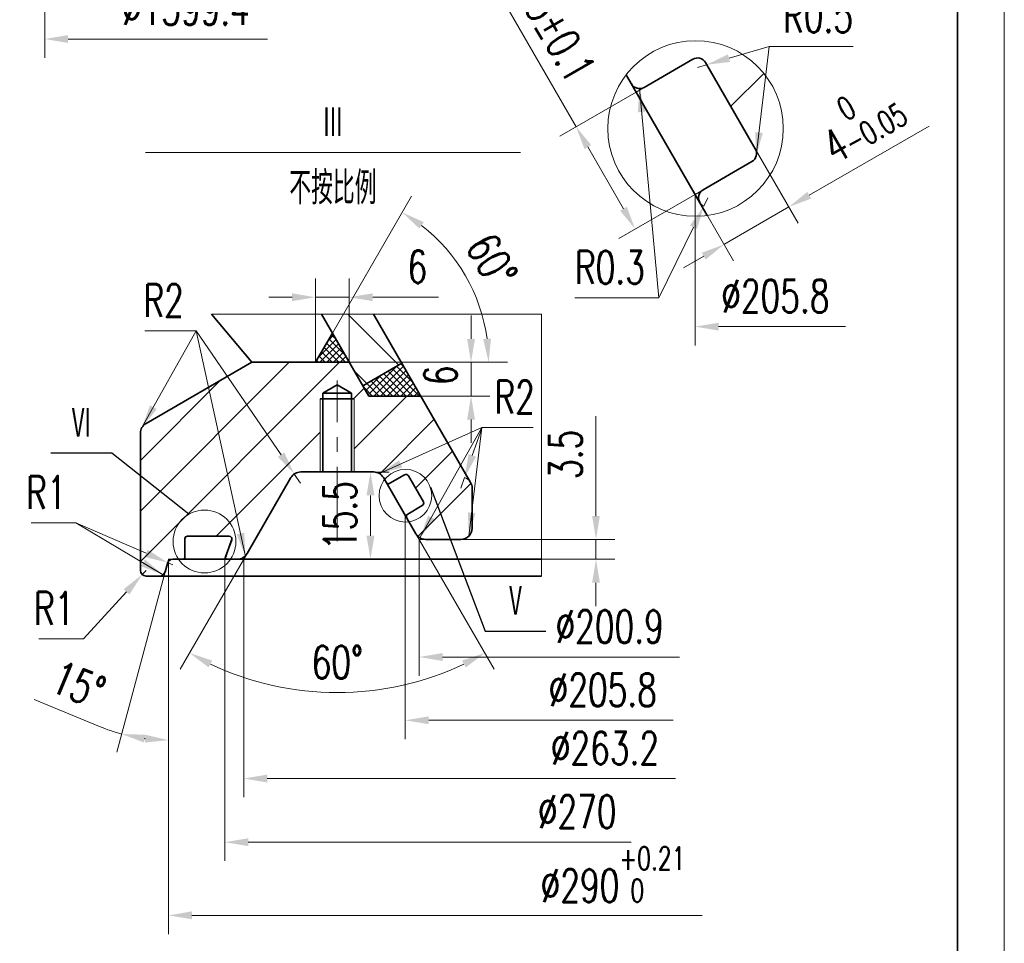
# Model space of a CAD drawing. Header units: millimetres. Extents: x -250 to 3950, y -50 to 2920.
# Tile 7 of 8: x 2899 to 3950, y 950 to 1935. Entities that reach past the tile are written whole.
import ezdxf
from ezdxf import colors
from ezdxf.entities.mleader import LeaderData, LeaderLine
from ezdxf.math import Vec2, Vec3

# ---------------------------------------------------------------- set-up
doc = ezdxf.new("R2010")
doc.units = ezdxf.units.MM
doc.header["$LTSCALE"] = 3
doc.linetypes.add('CENTER', pattern=[50.8, 31.75, -6.35, 6.35, -6.35])
for name, color, linetype, lineweight in [('YGJ波浪线', 3, 'Continuous', 15), ('YGJ粗实线', 7, 'Continuous', 35), ('YGJ细实线', 3, 'Continuous', 15), ('YGJ细点画线', 1, 'CENTER', 15)]:
    doc.layers.add(name, color=color, linetype=linetype, lineweight=lineweight)
doc.styles.add('HC_GBDIM', font='romans.shx', dxfattribs={"width": 0.7, "bigfont": 'hzdx.shx'})
doc.styles.get("Standard").update_dxf_attribs({"font": 'simsun.ttc'})
doc.styles.add('标准', font='romans.shx', dxfattribs={"width": 0.7, "bigfont": 'hzdx.shx'})
doc.dimstyles.new('HC_GBDIM', dxfattribs={"dimtxt": 3.5, "dimasz": 2.5, "dimexe": 2, "dimexo": 0, "dimgap": 1.5, "dimtad": 1, "dimdec": 1, "dimzin": 0, "dimdsep": 46, "dimtxsty": 'HC_GBDIM', "dimcen": 2.5, "dimclrd": 3, "dimclre": 3, "dimclrt": 2, "dimadec": 0, "dimazin": 0, "dimtfac": 0.714286, "dimtdec": 1, "dimtmove": 0, "dimatfit": 3, "dimfxl": 1, "dimtzin": 0, "dimlwd": -1, "dimlwe": -1, "dimarcsym": 0})

# ---------------------------------------------------------------- blocks, each defined once
blk = doc.blocks.new('*U142')
at = {"layer": 'YGJ粗实线'}
blk.add_line((390, 287), (390, 0), dxfattribs=at)
at = {"layer": 'YGJ细实线'}
blk.add_line((395, 292), (395, -5), dxfattribs=at)
blk = doc.blocks.new('*D535')
at = {"layer": 'YGJ细实线', "color": 3}
for p, q in [((2926.1, 2316.7), (2926.1, 1894.2)), ((2951.1, 1914.2), (3164, 1914.2))]:
    blk.add_line(p, q, dxfattribs=at)
blk.add_solid([(2951.1, 1918.4), (2951.1, 1910), (2926.1, 1914.2)], dxfattribs=at)
at = {"layer": 'YGJ细实线', "color": 2, "insert": (3076.7, 1946.7), "char_height": 35, "attachment_point": 5, "style": 'HC_GBDIM'}
blk.add_mtext('%%c1399.4{}{{\\H0.7x;}{}}', dxfattribs=at)
blk = doc.blocks.new('*D605')
at = {"layer": 'YGJ细实线', "color": 3}
for p, q in [((3058.2, 1359.4), (3058.2, 959.6)), ((3083.2, 979.6), (3627.6, 979.6))]:
    blk.add_line(p, q, dxfattribs=at)
blk.add_solid([(3083.2, 983.8), (3083.2, 975.4), (3058.2, 979.6)], dxfattribs=at)
at = {"layer": 'YGJ细实线', "color": 2, "insert": (3532.5, 1023.2), "char_height": 35, "attachment_point": 5, "style": 'HC_GBDIM'}
blk.add_mtext('%%c290{}{{\\H0.7x;{\\S+0.21^  0;}}{}}', dxfattribs=at)
blk = doc.blocks.new('*D608')
at = {"layer": 'YGJ细实线', "color": 3}
for p, q in [((3054.6, 1345.9), (3003.1, 1153.7)), ((3058.2, 1319.8), (3058.2, 1146.4)), ((2984.5, 1181), (2914.8, 1209.8))]:
    blk.add_line(p, q, dxfattribs=at)
for start, end in [(247.5745, 255), (262.4255, 262.5745)]:
    blk.add_arc((3058.2, 1359.4), 193, start, end, dxfattribs=at)
for points in [[(3033.6, 1172.2), (3031.9, 1164), (3008.2, 1173)], [(3033, 1163.9), (3033.5, 1172.2), (3058.2, 1166.4)]]:
    blk.add_solid(points, dxfattribs=at)
at = {"layer": 'YGJ细实线', "color": 2, "insert": (2962.1, 1225.4), "char_height": 35, "attachment_point": 5, "rotation": 337.5745, "style": 'HC_GBDIM'}
blk.add_mtext('15%%d', dxfattribs=at)
blk = doc.blocks.new('*D611')
at = {"layer": 'YGJ细实线', "color": 3}
for p, q in [((3118.2, 1359.4), (3118.2, 1037.6)), ((3143.2, 1057.6), (3551.9, 1057.6))]:
    blk.add_line(p, q, dxfattribs=at)
blk.add_solid([(3143.2, 1061.8), (3143.2, 1053.5), (3118.2, 1057.6)], dxfattribs=at)
at = {"layer": 'YGJ细实线', "color": 2, "insert": (3494.3, 1090.1), "char_height": 35, "attachment_point": 5, "style": 'HC_GBDIM'}
blk.add_mtext('%%c270{}{{\\H0.7x;}{}}', dxfattribs=at)
blk = doc.blocks.new('*D622')
at = {"layer": 'YGJ细实线', "color": 3}
for p, q in [((3263.6, 1452.4), (3293.7, 1452.4)), ((3273.7, 1384.4), (3273.7, 1427.4)), ((3222.7, 1359.4), (3293.7, 1359.4))]:
    blk.add_line(p, q, dxfattribs=at)
for points in [[(3277.9, 1427.4), (3269.5, 1427.4), (3273.7, 1452.4)], [(3269.5, 1384.4), (3277.9, 1384.4), (3273.7, 1359.4)]]:
    blk.add_solid(points, dxfattribs=at)
at = {"layer": 'YGJ细实线', "color": 2, "insert": (3241.2, 1405.9), "char_height": 35, "attachment_point": 5, "rotation": 90, "style": 'HC_GBDIM'}
blk.add_mtext('15.5{}{{\\H0.7x;}{}}', dxfattribs=at)
blk = doc.blocks.new('*D625')
at = {"layer": 'YGJ细实线', "color": 3}
for p, q in [((3514.3, 1405.5), (3514.3, 1511.9)), ((3370.2, 1380.5), (3534.3, 1380.5)), ((3514.3, 1359.4), (3514.3, 1380.5)), ((3456.2, 1359.4), (3534.3, 1359.4)), ((3514.3, 1334.4), (3514.3, 1309.4))]:
    blk.add_line(p, q, dxfattribs=at)
for points in [[(3510.2, 1405.5), (3518.5, 1405.5), (3514.3, 1380.5)], [(3518.5, 1334.4), (3510.2, 1334.4), (3514.3, 1359.4)]]:
    blk.add_solid(points, dxfattribs=at)
at = {"layer": 'YGJ细实线', "color": 2, "insert": (3481.8, 1471.2), "char_height": 35, "attachment_point": 5, "rotation": 90, "style": 'HC_GBDIM'}
blk.add_mtext('3.5{}{{\\H0.7x;}{}}', dxfattribs=at)
blk = doc.blocks.new('*D628')
at = {"layer": 'YGJ细实线', "color": 3}
for p, q in [((3325.6, 1380.5), (3325.6, 1235.1)), ((3350.6, 1255.1), (3603.4, 1255.1))]:
    blk.add_line(p, q, dxfattribs=at)
blk.add_solid([(3350.6, 1259.3), (3350.6, 1250.9), (3325.6, 1255.1)], dxfattribs=at)
at = {"layer": 'YGJ细实线', "color": 2, "insert": (3528.9, 1287.6), "char_height": 35, "attachment_point": 5, "style": 'HC_GBDIM'}
blk.add_mtext('%%c200.9{}{{\\H0.7x;}{}}', dxfattribs=at)
blk = doc.blocks.new('*D630')
at = {"layer": 'YGJ细实线', "color": 3}
for p, q in [((3382.3, 1470.2), (3392.7, 1499.9)), ((3447.3, 1499.9), (3392.7, 1499.9)), ((3370.2, 1435.2), (3374.1, 1446.6))]:
    blk.add_line(p, q, dxfattribs=at)
blk.add_arc((3370.2, 1435.2), 12, 30, 70.8387, dxfattribs=at)
blk.add_solid([(3378.4, 1471.6), (3386.3, 1468.8), (3374.1, 1446.6)], dxfattribs=at)
at = {"layer": 'YGJ细实线', "color": 2, "insert": (3427.5, 1532.4), "char_height": 35, "attachment_point": 5, "style": 'HC_GBDIM'}
blk.add_mtext('R2{}{{\\H0.7x;}{}}', dxfattribs=at)
blk = doc.blocks.new('*D632')
at = {"layer": 'YGJ细实线', "color": 3}
for p, q in [((3381, 1594.4), (3381, 1619.4)), ((3247.7, 1569.4), (3401, 1569.4)), ((3381, 1569.4), (3381, 1533.4)), ((3271.9, 1533.4), (3401, 1533.4)), ((3381, 1508.4), (3381, 1483.4))]:
    blk.add_line(p, q, dxfattribs=at)
for points in [[(3376.8, 1594.4), (3385.2, 1594.4), (3381, 1569.4)], [(3385.2, 1508.4), (3376.8, 1508.4), (3381, 1533.4)]]:
    blk.add_solid(points, dxfattribs=at)
at = {"layer": 'YGJ细实线', "color": 2, "insert": (3348.5, 1555.5), "char_height": 35, "attachment_point": 5, "rotation": 90, "style": 'HC_GBDIM'}
blk.add_mtext('6{}{{\\H0.7x;}{}}', dxfattribs=at)
blk = doc.blocks.new('*D638')
at = {"layer": 'YGJ细实线', "color": 3}
for p, q in [((3215.1, 1569.4), (3215.1, 1658.8)), ((3251.1, 1569.4), (3251.1, 1658.8)), ((3190.1, 1638.8), (3165.1, 1638.8)), ((3215.1, 1638.8), (3251.1, 1638.8)), ((3276.1, 1638.8), (3346.3, 1638.8))]:
    blk.add_line(p, q, dxfattribs=at)
for points in [[(3190.1, 1634.7), (3190.1, 1643), (3215.1, 1638.8)], [(3276.1, 1643), (3276.1, 1634.7), (3251.1, 1638.8)]]:
    blk.add_solid(points, dxfattribs=at)
at = {"layer": 'YGJ细实线', "color": 2, "insert": (3323.7, 1671.3), "char_height": 35, "attachment_point": 5, "style": 'HC_GBDIM'}
blk.add_mtext('6{}{{\\H0.7x;}{}}', dxfattribs=at)
blk = doc.blocks.new('*D639')
at = {"layer": 'YGJ细实线', "color": 3}
for p, q in [((3233.1, 1600.6), (3317.5, 1746.7)), ((3251.1, 1569.4), (3419.8, 1569.4))]:
    blk.add_line(p, q, dxfattribs=at)
blk.add_arc((3215.1, 1569.4), 184.7, 7.7615, 52.2385, dxfattribs=at)
for points in [[(3330.6, 1718.9), (3325.9, 1712), (3307.5, 1729.4)], [(3394, 1594.1), (3402.3, 1594.7), (3399.8, 1569.4)]]:
    blk.add_solid(points, dxfattribs=at)
at = {"layer": 'YGJ细实线', "color": 2, "insert": (3403.2, 1678), "char_height": 35, "attachment_point": 5, "rotation": 300, "style": 'HC_GBDIM'}
blk.add_mtext('60%%d', dxfattribs=at)
blk = doc.blocks.new('*D642')
at = {"layer": 'YGJ细实线', "color": 3}
for p, q in [((3310.8, 1406.1), (3310.8, 1167.6)), ((3335.8, 1187.6), (3596.6, 1187.6))]:
    blk.add_line(p, q, dxfattribs=at)
blk.add_solid([(3335.8, 1191.8), (3335.8, 1183.5), (3310.8, 1187.6)], dxfattribs=at)
at = {"layer": 'YGJ细实线', "color": 2, "insert": (3521.5, 1220.1), "char_height": 35, "attachment_point": 5, "style": 'HC_GBDIM'}
blk.add_mtext('%%c205.8{}{{\\H0.7x;}{}}', dxfattribs=at)
blk = doc.blocks.new('_DOTSMALL')
at = {"layer": 'YGJ细实线', "color": 0, "linetype": 'ByBlock', "transparency": 16777216, "const_width": 0.5}
blk.add_lwpolyline([(-0.0625, 0, 1), (0.0625, 0, 1)], format="xyb", close=True, dxfattribs=at)
blk = doc.blocks.new('*D645')
at = {"layer": 'YGJ细实线', "color": 3}
for p, q in [((3322.1, 1386.5), (3405.6, 1242)), ((3142.1, 1365.4), (3070.8, 1242))]:
    blk.add_line(p, q, dxfattribs=at)
blk.add_arc((3238.2, 1531.9), 314.8, 244.5511, 295.4489, dxfattribs=at)
for points in [[(3104.8, 1251.3), (3101, 1244), (3080.8, 1259.3)], [(3375.4, 1244), (3371.5, 1251.3), (3395.6, 1259.3)]]:
    blk.add_solid(points, dxfattribs=at)
at = {"layer": 'YGJ细实线', "color": 2, "insert": (3238.2, 1249.6), "char_height": 35, "attachment_point": 5, "style": 'HC_GBDIM'}
blk.add_mtext('60%%d', dxfattribs=at)
blk = doc.blocks.new('*D648')
at = {"layer": 'YGJ细实线', "color": 3}
for p, q in [((3138.6, 1359.4), (3138.6, 1105.5)), ((3163.6, 1125.5), (3599, 1125.5))]:
    blk.add_line(p, q, dxfattribs=at)
blk.add_solid([(3163.6, 1129.7), (3163.6, 1121.3), (3138.6, 1125.5)], dxfattribs=at)
at = {"layer": 'YGJ细实线', "color": 2, "insert": (3523.9, 1158), "char_height": 35, "attachment_point": 5, "style": 'HC_GBDIM'}
blk.add_mtext('%%c263.2{}{{\\H0.7x;}{}}', dxfattribs=at)
blk = doc.blocks.new('*D651')
at = {"layer": 'YGJ细实线', "color": 3}
for p, q in [((3033.1, 1602.9), (3087.8, 1602.9)), ((3178.3, 1470.9), (3087.8, 1602.9)), ((3199.2, 1440.4), (3192.4, 1450.3))]:
    blk.add_line(p, q, dxfattribs=at)
blk.add_solid([(3174.9, 1468.6), (3181.7, 1473.3), (3192.4, 1450.3)], dxfattribs=at)
at = {"layer": 'YGJ细实线', "color": 2, "insert": (3053, 1635.4), "char_height": 35, "attachment_point": 5, "style": 'HC_GBDIM'}
blk.add_mtext('R2{}{{\\H0.7x;}{}}', dxfattribs=at)
blk = doc.blocks.new('*D653')
at = {"layer": 'YGJ细实线', "color": 3}
for p, q in [((3620.1, 1748.5), (3620.1, 1587.5)), ((3645.1, 1607.5), (3780.7, 1607.5))]:
    blk.add_line(p, q, dxfattribs=at)
blk.add_solid([(3645.1, 1611.6), (3645.1, 1603.3), (3620.1, 1607.5)], dxfattribs=at)
at = {"layer": 'YGJ细实线', "color": 2, "insert": (3705.7, 1640), "char_height": 35, "attachment_point": 5, "style": 'HC_GBDIM'}
blk.add_mtext('%%c205.8{}{{\\H0.7x;}{}}', dxfattribs=at)
blk = doc.blocks.new('*D659')
at = {"layer": 'YGJ细实线', "color": 3}
for p, q in [((3493.1, 1820.7), (3399.7, 1982.5)), ((3557.1, 1857.7), (3475.7, 1810.7)), ((3505.6, 1799.1), (3543.6, 1733.2)), ((3620.1, 1748.5), (3538.7, 1701.6))]:
    blk.add_line(p, q, dxfattribs=at)
for points in [[(3509.2, 1801.1), (3502, 1797), (3493.1, 1820.7)], [(3540, 1731.2), (3547.2, 1735.3), (3556.1, 1711.6)]]:
    blk.add_solid(points, dxfattribs=at)
at = {"layer": 'YGJ细实线', "color": 2, "insert": (3468.3, 1928.7), "char_height": 35, "attachment_point": 5, "rotation": 300, "style": 'HC_GBDIM'}
blk.add_mtext('6.3±0.1{}{{\\H0.7x;}{}}', dxfattribs=at)
blk = doc.blocks.new('*D658')
at = {"layer": 'YGJ细实线', "color": 3}
for p, q in [((3741.8, 1747.6), (3869.7, 1821.4)), ((3684.3, 1797.2), (3730.2, 1717.8)), ((3615.1, 1757.2), (3660.9, 1677.8)), ((3650.9, 1695.1), (3720.2, 1735.1)), ((3629.3, 1682.6), (3607.6, 1670.1))]:
    blk.add_line(p, q, dxfattribs=at)
for points in [[(3739.8, 1751.2), (3743.9, 1744), (3720.2, 1735.1)], [(3631.3, 1679), (3627.2, 1686.2), (3650.9, 1695.1)]]:
    blk.add_solid(points, dxfattribs=at)
at = {"layer": 'YGJ细实线', "color": 2, "insert": (3794.8, 1828.5), "char_height": 35, "attachment_point": 5, "rotation": 30, "style": 'HC_GBDIM'}
blk.add_mtext('4{}{{\\H0.7x;{\\S 0^ -0.05;}}{}}', dxfattribs=at)
blk = doc.blocks.new('*D661')
at = {"layer": 'YGJ细实线', "color": 3}
for p, q in [((3656.3, 1893.8), (3699, 1906.3)), ((3788.7, 1906.3), (3699, 1906.3)), ((3622.7, 1884), (3632.3, 1886.8))]:
    blk.add_line(p, q, dxfattribs=at)
blk.add_arc((3622.7, 1884), 10, 16.2981, 30, dxfattribs=at)
blk.add_solid([(3655.1, 1897.8), (3657.4, 1889.8), (3632.3, 1886.8)], dxfattribs=at)
at = {"layer": 'YGJ细实线', "color": 2, "insert": (3751.3, 1938.8), "char_height": 35, "attachment_point": 5, "style": 'HC_GBDIM'}
blk.add_mtext('R0.5{}{{\\H0.7x;}{}}', dxfattribs=at)
blk = doc.blocks.new('*D663')
at = {"layer": 'YGJ细实线', "color": 3}
for p, q in [((3633.7, 1744.9), (3629.3, 1735.9)), ((3618.3, 1713.4), (3581.5, 1638.2)), ((3491.8, 1638.2), (3581.5, 1638.2))]:
    blk.add_line(p, q, dxfattribs=at)
blk.add_arc((3633.7, 1744.9), 10, 210, 243.9099, dxfattribs=at)
blk.add_solid([(3622.1, 1711.6), (3614.6, 1715.3), (3629.3, 1735.9)], dxfattribs=at)
at = {"layer": 'YGJ细实线', "color": 2, "insert": (3529.2, 1670.7), "char_height": 35, "attachment_point": 5, "style": 'HC_GBDIM'}
blk.add_mtext('R0.3{}{{\\H0.7x;}{}}', dxfattribs=at)
blk = doc.blocks.new('*D738')
at = {"layer": 'YGJ细实线', "color": 3}
for p, q in [((3034.2, 1347.4), (3030.1, 1343)), ((3013.3, 1324.5), (2967.6, 1274.5)), ((2919.9, 1274.5), (2967.6, 1274.5))]:
    blk.add_line(p, q, dxfattribs=at)
blk.add_solid([(3016.4, 1321.7), (3010.2, 1327.4), (3030.1, 1343)], dxfattribs=at)
at = {"layer": 'YGJ细实线', "color": 2, "insert": (2936.2, 1307), "char_height": 35, "attachment_point": 5, "style": 'HC_GBDIM'}
blk.add_mtext('R1{}{{\\H0.7x;}{}}', dxfattribs=at)
blk = doc.blocks.new('*D740')
at = {"layer": 'YGJ细实线', "color": 3}
for p, q in [((2911.5, 1398.1), (2959.2, 1398.1)), ((3034.3, 1365.7), (2959.2, 1398.1)), ((3062.8, 1353.4), (3057.3, 1355.8))]:
    blk.add_line(p, q, dxfattribs=at)
blk.add_solid([(3032.7, 1361.9), (3036, 1369.5), (3057.3, 1355.8)], dxfattribs=at)
at = {"layer": 'YGJ细实线', "color": 2, "insert": (2927.8, 1430.6), "char_height": 35, "attachment_point": 5, "style": 'HC_GBDIM'}
blk.add_mtext('R1{}{{\\H0.7x;}{}}', dxfattribs=at)

msp = doc.modelspace()

# ---------------------------------------------------------------- hatches: boundary and pattern name
at = {"layer": 'YGJ细实线', "ltscale": 0.833333}
h = msp.add_hatch(dxfattribs=at)
h.set_pattern_fill('ANSI31', color=3, scale=40)
h.set_pattern_definition([(45, (-7450.06, -3338.87), (-89.8026, 89.8026), [])])
h.paths.add_polyline_path([(3565.721, 1862.66), (3617.683, 1892.66, -0.41421356), (3631.343, 1889), (3684.343, 1797.201, -0.41421356), (3680.683, 1783.541), (3628.721, 1753.541, 0.41421356), (3625.061, 1739.88), (3633.086, 1725.981, 1.49093764), (3546.457, 1876.026), (3552.061, 1866.32, 0.41421356)])
at = {"layer": 'YGJ细实线'}
h = msp.add_hatch(dxfattribs=at)
h.set_pattern_fill('ANSI31', color=3, scale=12, angle=90)
h.set_pattern_definition([(135, (-1917.172, -5335.733), (-26.94077, -26.94077), [])])
h.paths.add_polyline_path([(3276.842, 1620.92), (3307.189, 1568.356), (3265.62, 1544.356), (3251.141, 1569.436), (3221.416, 1620.92)])
at = {"layer": 'YGJ细实线', "ltscale": 0.833333}
h = msp.add_hatch(dxfattribs=at)
h.set_pattern_fill('ANSI37', color=3, scale=1.6, angle=90)
h.set_pattern_definition([(135, (-78.489, -19.031), (-3.5921024, -3.5921024), []), (225, (-78.489, -19.031), (3.5921024, -3.5921024), [])])
h.paths.add_polyline_path([(3271.942, 1533.406), (3327.368, 1533.406), (3307.189, 1568.356), (3265.62, 1544.356)])
h.paths.add_polyline_path([(3233.141, 1600.612), (3215.141, 1569.436), (3251.141, 1569.436)])
h = msp.add_hatch(dxfattribs=at)
h.set_pattern_fill('ANSI31', color=3, scale=12)
h.set_pattern_definition([(45, (1132.454, 0), (-26.94077, 26.94077), [])])
h.paths.add_polyline_path([(3215.141, 1569.436), (3147.218, 1569.436), (3034.189, 1504.179, 0.26794919), (3028.189, 1493.786), (3028.189, 1448.434), (3079.839, 1407.347, -0.7978415), (3124.254, 1359.436), (3131.673, 1359.436, 0.26794919), (3142.065, 1365.436), (3188.83, 1446.436, -0.26794919), (3199.223, 1452.436), (3220.189, 1452.436), (3220.189, 1530.436), (3222.889, 1530.436), (3222.889, 1536.436), (3238.189, 1545.269), (3253.489, 1536.436), (3253.489, 1530.436), (3256.189, 1530.436), (3256.189, 1452.436), (3277.156, 1452.436, -0.26794919), (3287.548, 1446.436), (3288.742, 1444.367, -0.59926268), (3337.594, 1436.134), (3358.753, 1380.543), (3370.189, 1380.543, 0.41421356), (3382.189, 1392.543), (3382.189, 1435.237, 0.1316525), (3380.582, 1441.237), (3327.368, 1533.406), (3271.942, 1533.406), (3265.62, 1544.356), (3251.141, 1569.436)])
h.paths.add_polyline_path([(3028.189, 1347.436, 0.41421356), (3034.189, 1341.436), (3048.762, 1341.436, 0.33945426), (3054.558, 1345.883), (3056.998, 1354.988), (3058.189, 1359.436), (3062.793, 1359.436), (3068.926, 1359.436, -0.43656336), (3079.839, 1407.347), (3028.189, 1448.434)])
h.paths.add_polyline_path([(3125.577, 1379.733), (3119.068, 1361.851, 0.52056705), (3120.76, 1359.436), (3124.254, 1359.436, 0.7978415), (3079.839, 1407.347, 0.43656336), (3068.926, 1359.436), (3073.789, 1359.436, 0.41421356), (3075.589, 1361.236), (3075.589, 1381.036, -0.41421356), (3078.589, 1384.036), (3122.858, 1384.036, -0.52056705), (3125.678, 1380.009)])
h.paths.add_polyline_path([(3290.424, 1441.455, 0.41421356), (3294.522, 1440.357), (3310.11, 1449.357, -0.41421356), (3314.208, 1448.259), (3330.108, 1420.72, -0.41421356), (3329.01, 1416.621), (3313.422, 1407.621, 0.41421356), (3312.324, 1403.523), (3314.731, 1399.353, 0.4709214), (3337.594, 1436.134, 0.59926268), (3288.742, 1444.367)])
h.paths.add_polyline_path([(3358.753, 1380.543), (3337.594, 1436.134, -0.4709214), (3314.731, 1399.353), (3322.127, 1386.543, 0.26794919), (3332.519, 1380.543)])

# ---------------------------------------------------------------- linework, layer by layer
at = {"layer": 'YGJ粗实线', "ltscale": 0.833333}
for p, q in [((3617.683, 1892.66), (3565.721, 1862.66)), ((3684.343, 1797.201), (3631.343, 1889)), ((3633.086, 1725.981), (3546.457, 1876.026)), ((3680.683, 1783.541), (3628.721, 1753.541)), ((3147.218, 1569.436), (3104.017, 1620.92)), ((3271.942, 1533.406), (3221.416, 1620.92)), ((3380.582, 1441.237), (3276.842, 1620.92)), ((3215.141, 1569.436), (3233.141, 1600.612)), ((3034.189, 1504.179), (3147.218, 1569.436)), ((3147.218, 1569.436), (3251.141, 1569.436)), ((3307.189, 1568.356), (3265.62, 1544.356)), ((3222.889, 1536.436), (3238.189, 1545.269)), ((3253.489, 1536.436), (3238.189, 1545.269)), ((3222.889, 1536.436), (3222.889, 1452.436)), ((3222.889, 1536.436), (3253.489, 1536.436)), ((3253.489, 1536.436), (3253.489, 1452.436)), ((3256.189, 1530.436), (3220.189, 1530.436)), ((3271.942, 1533.406), (3327.368, 1533.406)), ((3028.189, 1347.436), (3028.189, 1493.786)), ((3277.156, 1452.436), (3199.223, 1452.436)), ((3142.065, 1365.436), (3188.83, 1446.436)), ((3322.127, 1386.543), (3287.548, 1446.436)), ((3310.11, 1449.357), (3294.522, 1440.357)), ((3330.108, 1420.72), (3314.208, 1448.259)), ((3382.189, 1392.543), (3382.189, 1435.237)), ((3329.01, 1416.621), (3313.422, 1407.621)), ((3075.589, 1381.036), (3075.589, 1359.436)), ((3075.589, 1381.036), (3075.589, 1359.436)), ((3122.858, 1384.036), (3078.589, 1384.036)), ((3125.577, 1379.733), (3118.189, 1359.436)), ((3125.678, 1380.009), (3119.068, 1361.851)), ((3332.519, 1380.543), (3370.189, 1380.543)), ((3062.793, 1359.436), (3456.211, 1359.436)), ((3056.998, 1354.988), (3054.558, 1345.883)), ((3048.762, 1341.436), (3034.189, 1341.436)), ((3048.762, 1341.436), (3456.211, 1341.436))]:
    msp.add_line(p, q, dxfattribs=at)
for centre, radius, start, end in [((3622.683, 1884), 10, 30, 120), ((3560.721, 1871.32), 10, 210, 300), ((3675.683, 1792.201), 10, 300, 30), ((3633.721, 1744.88), 10, 120, 210), ((3040.189, 1493.786), 12, 120, 180), ((3199.223, 1440.436), 12, 90, 150), ((3277.156, 1440.436), 12, 30, 90), ((3293.022, 1442.955), 3, 210, 300), ((3311.61, 1446.759), 3, 30, 120), ((3370.189, 1435.237), 12, 0, 30), ((3327.51, 1419.22), 3, 300, 30), ((3314.922, 1405.023), 3, 120, 210), ((3370.189, 1392.543), 12, 270, 0), ((3078.589, 1381.036), 3, 90, 180), ((3122.858, 1381.036), 3, 340, 90), ((3332.519, 1392.543), 12, 210, 270), ((3062.793, 1353.436), 6, 90, 165), ((3073.789, 1361.236), 1.8, 270, 0), ((3120.76, 1361.236), 1.8, 160, 270), ((3131.673, 1371.436), 12, 270, 330), ((3034.189, 1347.436), 6, 180, 270), ((3048.762, 1347.436), 6, 270, 345)]:
    msp.add_arc(centre, radius, start, end, dxfattribs=at)
at = {"layer": 'YGJ细实线'}
for p, q in [((3565.721, 1862.66), (3557.061, 1857.66)), ((3033.625, 1793.301), (3433.625, 1793.301)), ((3628.721, 1753.541), (3620.061, 1748.541)), ((3294.522, 1440.357), (3291.924, 1438.857)), ((3313.422, 1407.621), (3310.824, 1406.121)), ((3325.591, 1380.543), (3322.127, 1386.543)), ((3325.591, 1380.543), (3332.519, 1380.543)), ((3056.998, 1354.988), (3058.189, 1359.436)), ((3131.673, 1359.436), (3058.189, 1359.436)), ((3058.189, 1359.436), (3058.189, 1319.791)), ((3142.065, 1365.436), (3138.601, 1359.436))]:
    msp.add_line(p, q, dxfattribs=at)
msp.add_lwpolyline([(3104.017, 1620.92), (3456.211, 1620.92), (3456.211, 1341.436)], dxfattribs=at)
at = {"layer": 'YGJ细实线', "color": 3, "ltscale": 0.833333}
for points in [[(3220.189, 1452.436), (3220.189, 1530.436)], [(3256.189, 1452.436), (3256.189, 1530.436)]]:
    msp.add_lwpolyline(points, dxfattribs=at)
at = {"layer": 'YGJ细实线'}
for centre, radius in [((3620.539, 1818.767), 93.631), ((3310.967, 1427.189), 28.089), ((3096.59, 1378.333), 33.502)]:
    msp.add_circle(centre, radius, dxfattribs=at)
at = {"layer": 'YGJ细点画线', "ltscale": 0.833333}
msp.add_line((3238.189, 1378.568), (3238.189, 1550.059), dxfattribs=at)

# ---------------------------------------------------------------- block references
at = {"layer": 'YGJ波浪线', "ltscale": 0.833333, "xscale": 10, "yscale": 10, "zscale": 10}
msp.add_blockref('*U142', (0, 0), dxfattribs=at)

# ---------------------------------------------------------------- texts
at = {"layer": 'YGJ细实线', "color": 2, "char_height": 35, "attachment_point": 5, "style": '标准'}
for s, insert, width in [('Ⅲ', (3233.625, 1824.871), 74.1021), ('不按比例', (3233.625, 1755.357), 400), ('Ⅵ', (2965.24, 1504.226), 74.1021), ('Ⅴ', (3428.454, 1314.373), 74.1021)]:
    msp.add_mtext(s, dxfattribs=dict(at, insert=insert, width=width))

# ---------------------------------------------------------------- dimensions: what is measured, and where the dimension line sits
at = {"layer": 'YGJ细实线'}
for base, p1, p2, text, override, picture, middle in [((3284.765, 1914.215), (2926.085, 2316.681), (3284.765, 2237.549), '%%c1399.4{}{{\\H0.7x;}{}}', {"dimscale": 10, "dimdec": 0, "dimtxsty": 'HC_GBDIM', "dimse2": 1, "dimsd2": 1}, '*D535', (3076.657, 1914.215)), ((3732.193, 979.59), (3058.189, 1359.436), (3732.193, 1266.484), '%%c290{}{{\\H0.7x;{\\S+0.21^  0;}}{}}', {"dimscale": 10, "dimse2": 1, "dimsd2": 1}, '*D605', (3532.495, 979.59)), ((3732.193, 1057.623), (3118.189, 1359.436), (3732.193, 1266.484), '%%c270{}{{\\H0.7x;}{}}', {"dimscale": 10, "dimse2": 1, "dimsd2": 1}, '*D611', (3494.291, 1057.623)), ((3732.193, 1125.5), (3138.601, 1359.436), (3732.193, 1187.634), '%%c263.2{}{{\\H0.7x;}{}}', {"dimscale": 10, "dimse2": 1, "dimsd2": 1}, '*D648', (3523.87, 1125.5))]:
    dim = msp.add_linear_dim(base=base, p1=p1, p2=p2, text=text, dimstyle='HC_GBDIM', override=override, dxfattribs=at)
    dim.commit()
    dim.dimension.update_dxf_attribs({"geometry": picture, "text_midpoint": middle, "dimtype": 160})
for base, p1, p2, angle, text, picture, middle, dimtype in [((3556.069, 1711.595), (3557.061, 1857.66), (3620.061, 1748.541), 300, '6.3±0.1{}{{\\H0.7x;}{}}', '*D659', (3440.11, 1912.44), 161), ((3720.188, 1735.117), (3615.061, 1757.201), (3684.343, 1797.201), 30, '4{}{{\\H0.7x;{\\S 0^ -0.05;}}{}}', '*D658', (3816.591, 1790.775), 161), ((3380.987, 1533.406), (3247.746, 1569.436), (3271.942, 1533.406), 90, '6{}{{\\H0.7x;}{}}', '*D632', (3380.987, 1555.476), 160), ((3273.709, 1452.436), (3222.723, 1359.436), (3263.602, 1452.436), 90, '15.5{}{{\\H0.7x;}{}}', '*D622', (3273.709, 1405.936), 160)]:
    dim = msp.add_linear_dim(base=base, p1=p1, p2=p2, angle=angle, text=text, dimstyle='HC_GBDIM', override={"dimscale": 10}, dxfattribs=at)
    dim.commit()
    dim.dimension.update_dxf_attribs({"geometry": picture, "text_midpoint": middle, "dimtype": dimtype})
for center, mpoint, text, picture, middle in [((3622.683, 1884), (3632.281, 1886.806), 'R0.5{}{{\\H0.7x;}{}}', '*D661', (3751.321, 1906.31)), ((3633.721, 1744.88), (3629.324, 1735.899), 'R0.3{}{{\\H0.7x;}{}}', '*D663', (3529.152, 1638.207)), ((3199.223, 1440.436), (3192.435, 1450.332), 'R2{}{{\\H0.7x;}{}}', '*D651', (3052.952, 1602.921)), ((3370.189, 1435.237), (3374.128, 1446.572), 'R2{}{{\\H0.7x;}{}}', '*D630', (3427.509, 1499.95)), ((3062.793, 1353.436), (3057.283, 1355.81), 'R1{}{{\\H0.7x;}{}}', '*D740', (2927.824, 1398.103)), ((3034.189, 1347.436), (3030.144, 1343.005), 'R1{}{{\\H0.7x;}{}}', '*D738', (2936.236, 1274.473))]:
    dim = msp.add_radius_dim(center=center, mpoint=mpoint, text=text, dimstyle='HC_GBDIM', override={"dimscale": 10, "dimtoh": 1, "dimlfac": 1, "dimtix": 0, "dimtofl": 1, "dimtmove": 0, "dimatfit": 3}, dxfattribs=at)
    dim.commit()
    dim.dimension.update_dxf_attribs({"geometry": picture, "text_midpoint": middle, "dimtype": 164})
for base, line1, line2, picture, middle in [((3388.694, 1632.604), ((3147.218, 1569.436), (3251.141, 1569.436)), ((3215.141, 1569.436), (3233.141, 1600.612)), '*D639', (3403.234, 1678.032)), ((3183.522, 1221.892), ((3322.127, 1386.543), (3287.548, 1446.436)), ((3142.065, 1365.436), (3188.83, 1446.436)), '*D645', (3238.189, 1249.609)), ((3041.365, 1167.134), ((3058.189, 1359.436), (3058.189, 1319.791)), ((3056.998, 1354.988), (3054.558, 1345.883)), '*D608', (2962.052, 1225.44))]:
    dim = msp.add_angular_dim_2l(base=base, line1=line1, line2=line2, dimstyle='HC_GBDIM', override={"dimscale": 10}, dxfattribs=at)
    dim.commit()
    dim.dimension.update_dxf_attribs({"geometry": picture, "text_midpoint": middle})
for base, p1, p2, text, override, picture, middle in [((3791.263, 1607.465), (3620.061, 1748.541), (3791.263, 1720.006), '%%c205.8{}{{\\H0.7x;}{}}', {"dimscale": 10, "dimtxsty": 'HC_GBDIM', "dimse2": 1, "dimsd2": 1}, '*D653', (3705.662, 1639.965)), ((3251.141, 1638.826), (3215.141, 1569.436), (3251.141, 1569.436), '6{}{{\\H0.7x;}{}}', {"dimscale": 10}, '*D638', (3323.724, 1671.326)), ((3732.193, 1187.634), (3310.824, 1406.121), (3732.193, 1255.114), '%%c205.8{}{{\\H0.7x;}{}}', {"dimscale": 10, "dimtxsty": 'HC_GBDIM', "dimse2": 1, "dimsd2": 1}, '*D642', (3521.508, 1220.134)), ((3732.193, 1255.114), (3325.591, 1380.543), (3732.193, 1266.484), '%%c200.9{}{{\\H0.7x;}{}}', {"dimscale": 10, "dimse2": 1, "dimsd2": 1}, '*D628', (3528.892, 1287.614))]:
    dim = msp.add_linear_dim(base=base, p1=p1, p2=p2, text=text, dimstyle='HC_GBDIM', override=override, dxfattribs=at)
    dim.commit()
    dim.dimension.update_dxf_attribs({"geometry": picture, "text_midpoint": middle})
dim = msp.add_linear_dim(base=(3514.349, 1380.543), p1=(3456.211, 1359.436), p2=(3370.189, 1380.543), angle=90, text='3.5{}{{\\H0.7x;}{}}', dimstyle='HC_GBDIM', override={"dimscale": 10}, dxfattribs=at)
dim.commit()
dim.dimension.update_dxf_attribs({"geometry": '*D625', "text_midpoint": (3481.849, 1471.21)})

# ---------------------------------------------------------------- leaders
for points in [[(3685.342, 1789.613), (3698.988, 1906.31)], [(3560.721, 1861.32), (3581.486, 1638.207)], [(3029.797, 1499.786), (3087.785, 1602.921)], [(3140.333, 1362.436), (3087.785, 1602.921)], [(3283.156, 1450.828), (3392.676, 1499.95)], [(3326.519, 1382.151), (3392.676, 1499.95)], [(3378.675, 1384.058), (3392.676, 1499.95)], [(3052.521, 1342.759), (2959.157, 1398.103)]]:
    msp.add_leader(points, dimstyle='HC_GBDIM', override={"dimscale": 10, "dimgap": 1.5, "dimtad": 0}, dxfattribs=at)
ml = msp.add_multileader_mtext('Standard', dxfattribs=at)
ml.set_content('')
ml.set_leader_properties()
ml.set_arrow_properties(name='DOTSMALL')
ml.build(insert=Vec2(0, 0))
ml.multileader.update_dxf_attribs({"dogleg_length": 65, "arrow_head_size": 0.001})
ctx = ml.context
ctx.base_point, ctx.arrow_head_size, ctx.plane_origin = Vec3(2997.74, 1472.656), 0.001, Vec3(3079.839, 1407.347)
ctx.text_align_type = 2
notes = []
notes.append((ctx, [(0, (1, 1, 0), (2997.74, 1472.656), (-1, 0), 65, [(0, [(3079.839, 1407.347)], 0, [])])]))
ctx.mtext, ml.multileader.dxf.content_type = None, 0
ml = msp.add_multileader_mtext('Standard', dxfattribs=at)
ml.set_content('')
ml.set_leader_properties()
ml.set_arrow_properties(name='DOTSMALL')
ml.build(insert=Vec2(0, 0))
ml.multileader.update_dxf_attribs({"dogleg_length": 65, "arrow_head_size": 0.001})
ctx = ml.context
ctx.base_point, ctx.arrow_head_size, ctx.plane_origin = Vec3(3395.954, 1282.804), 0.001, Vec3(3364.447, 1408.988)
notes.append((ctx, [(0, (1, 1, 0), (3395.954, 1282.804), (1, 0), 65, [(0, [(3337.594, 1436.134)], 0, [])])]))
ctx.mtext, ml.multileader.dxf.content_type = None, 0
for ctx, leaders in notes:
    for number, flags, end, landing, length, lines in leaders:
        leader = LeaderData()
        leader.index, (leader.has_last_leader_line, leader.has_dogleg_vector, leader.attachment_direction) = number, flags
        leader.last_leader_point, leader.dogleg_vector, leader.dogleg_length = Vec3(end), Vec3(landing), length
        for number, points, colour, breaks in lines:
            line = LeaderLine()
            line.index, line.vertices, line.color, line.breaks = number, Vec3.list(points), colors.encode_raw_color(colour), breaks
            leader.lines.append(line)
        ctx.leaders.append(leader)

doc.saveas('drawing.dxf')
